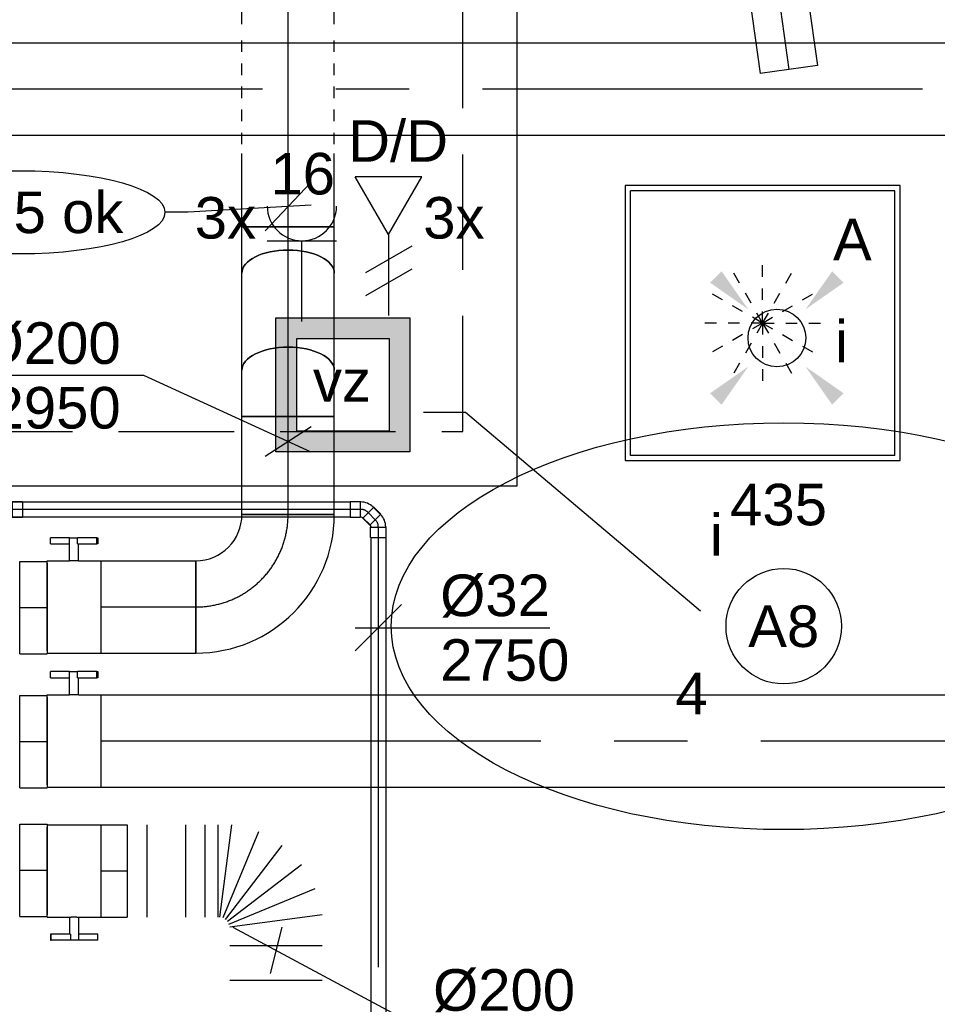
# Model space of a CAD drawing. Extents: x -138812 to 250702, y -18987 to 104055.
# Tile 76 of 193: x 81115 to 83102, y 13729 to 15861. Entities that reach past the tile are written whole.
import ezdxf
from ezdxf.enums import TextEntityAlignment as Align

# ---------------------------------------------------------------- set-up
doc = ezdxf.new("R2010")
doc.units = 0
doc.header["$LTSCALE"] = 50
for name, pattern in [('2322140', [45, 40, -5]), ('2322203', [45, 5, -2, 5, -2, 5, -2, 5, -2, 5, -2, 5, -5]), ('CENTER2', [28.575000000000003, 19.05, -3.175, 3.175, -3.175]), ('STREEPJES', [0.1, 0.05, -0.05])]:
    doc.linetypes.add(name, pattern=pattern)
doc.layers.get('0').update_dxf_attribs({"linetype": 'CONTINUOUS'})
for name, color, linetype in [('EL6222--', 3, 'CONTINUOUS'), ('EL6311--', 3, 'CONTINUOUS'), ('EL6441--', 3, 'CONTINUOUS'), ('WL524---_D', 153, 'CONTINUOUS'), ('WL524---_HARTLIJN', 8, 'CONTINUOUS'), ('WL5448--', 4, 'CONTINUOUS'), ('WL570---_RETOUR', 112, 'CONTINUOUS'), ('WL570---_RETOUR_HL', 8, 'CONTINUOUS'), ('WL570---_RETOUR_RST', 2, 'CONTINUOUS'), ('WL570---_RETOUR_RST_HL', 1, 'CONTINUOUS'), ('WL570---_TOEVOER', 3, 'CONTINUOUS'), ('WL570---_TOEVOER_HL', 8, 'CONTINUOUS'), ('WM524---', 1, 'CONTINUOUS'), ('WM570---_RETOUR_PR', 1, 'CONTINUOUS'), ('WM570---_RETOUR_RST_PR', 1, 'CONTINUOUS'), ('WM570---_TOEVOER', 1, 'CONTINUOUS'), ('WM570---_TOEVOER_PR', 1, 'CONTINUOUS')]:
    doc.layers.add(name, color=color, linetype=linetype)
doc.styles.add('BURO-018', font='ARIAL.TTF', dxfattribs={"height": 90})

# ---------------------------------------------------------------- blocks, each defined once
blk = doc.blocks.new('E00411')
at = {"color": 0, "linetype": 'Continuous'}
blk.add_circle((0, 0), 1.25, dxfattribs=at)
for points in [[(-2.891705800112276, 2.395768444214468), (-2.395768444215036, 2.891705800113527), (-1.237436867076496, 1.237436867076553)], [(2.395768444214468, 2.891705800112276), (2.891705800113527, 2.395768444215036), (1.237436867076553, 1.237436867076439)], [(-2.395768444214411, -2.891705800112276), (-2.89170580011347, -2.395768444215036), (-1.237436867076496, -1.237436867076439)], [(2.89170580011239, -2.395768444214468), (2.395768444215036, -2.891705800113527), (1.237436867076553, -1.237436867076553)]]:
    blk.add_solid(points, dxfattribs=at)
at = {"color": 0, "linetype": 'Continuous', "style": 'BURO-018'}
for tag, height, p in [('E_SLET1', 1.8, (-2.842e-13, 4.641705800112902)), ('E_GROEP', 1.799999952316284, (0, 0)), ('E_GKAST', 1.799999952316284, (0, 0))]:
    blk.add_attdef(tag, text='', height=height, dxfattribs=at).set_placement(p, align=Align.MIDDLE)
at = {"color": 0, "linetype": 'Continuous', "style": 'BURO-018', "flags": 1}
for tag in ['E_MATCODE', 'E_SGROEP']:
    blk.add_attdef(tag, text='', height=1.799999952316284, dxfattribs=at).set_placement((0, 0), align=Align.MIDDLE)
blk = doc.blocks.new('*U123')
at = {"color": 0, "ltscale": 10}
for p, q in [((0, 100, -2950), (0, -100, -2950)), ((41.94444334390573, 100, -2950), (41.94444334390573, -100, -2950)), ((125.8333300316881, 100, -2950), (125.8333300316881, -100, -2950)), ((167.7777733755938, 100, -2950), (167.7777733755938, -100, -2950))]:
    blk.add_line(p, q, dxfattribs=at)
at = {"layer": 'WM570---_TOEVOER_PR', "color": 1, "style": 'BURO-018'}
blk.add_attdef('POSNR', text='', height=90, dxfattribs=at).set_placement((0, 0), align=Align.MIDDLE)
blk = doc.blocks.new('*U124')
at = {"color": 0, "ltscale": 10}
for p, q in [((0, 100, -2950), (57.23627331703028, 100, -2950)), ((57.23627331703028, 100, -2950), (57.23627331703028, -100, -2950)), ((0, -100, -2950), (57.23627331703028, -100, -2950))]:
    blk.add_line(p, q, dxfattribs=at)
at = {"layer": 'WL570---_TOEVOER_HL', "linetype": 'CENTER2'}
blk.add_line((0, 0, -2950), (57.23627331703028, 0, -2950), dxfattribs=at)
at = {"layer": 'WM570---_TOEVOER_PR', "color": 1, "style": 'BURO-018'}
blk.add_attdef('POSNR', text='', height=90, dxfattribs=at).set_placement((0, 0), align=Align.MIDDLE)
blk = doc.blocks.new('*U125')
at = {"color": 0, "ltscale": 10}
for p, q in [((0, -100, -2950), (0, 100, -2950)), ((3.26261622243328, -100, -2950), (29.59311573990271, 100, -2950)), ((86.76262528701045, 84.68147608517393, -2950), (9.565506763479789, -101.6888544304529, -2950)), ((15.21652382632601, -104.9514706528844, -2950), (138.0194053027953, 55.08836034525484, -2950)), ((179.8703909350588, 13.23737471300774, -2950), (19.8305599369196, -109.5655067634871, -2950)), ((23.09317615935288, -115.2165238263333, -2950), (209.4635066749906, -38.01940530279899, -2950)), ((224.7820305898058, -95.18891484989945, -2950), (24.7820305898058, -121.5194143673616, -2950)), ((224.7820305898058, -162.1888277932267, -2950), (24.7820305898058, -162.1888277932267, -2950)), ((224.7820305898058, -237.0024222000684, -2950), (24.7820305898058, -237.0024222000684, -2950)), ((224.7820305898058, -311.8160166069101, -2950), (24.7820305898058, -311.8160166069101, -2950)), ((224.7820305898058, -386.6296110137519, -2950), (24.7820305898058, -386.6296110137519, -2950)), ((224.7820305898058, -461.4432054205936, -2950), (24.7820305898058, -461.4432054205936, -2950)), ((40.9144173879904, -710.5942786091, -2950), (14.58391787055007, -510.5942786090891, -2950)), ((17.57087593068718, -509.7939256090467, -2950), (94.76799445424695, -696.1642561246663, -2950)), ((143.0517907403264, -668.2875933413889, -2950), (20.24890926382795, -508.2477623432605, -2950)), ((22.43551432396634, -506.0611572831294, -2950), (182.4753453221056, -628.8640387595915, -2950)), ((210.3520081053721, -580.5802424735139, -2950), (23.98167758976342, -503.3831239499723, -2950)), ((24.7820305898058, -500.3961658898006, -2950), (224.7820305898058, -526.7266654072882, -2950))]:
    blk.add_line(p, q, dxfattribs=at)
at = {"color": 8, "linetype": 'STREEPJES', "ltscale": 10}
blk.add_line((-253.8904707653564, -711.0080249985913, -2950), (-253.8904707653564, -511.0080249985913, -2950), dxfattribs=at)
at = {"color": 0, "ltscale": 10, "extrusion": (0, 0, -1)}
for centre, major_axis, ratio, start_param, end_param in [((-134.8869569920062, -610.8192070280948, -2950), (0.4750142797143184, -99.99890183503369), 0.8489633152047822, 0.001245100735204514, 3.140347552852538), ((-59.97234317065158, -610.6344244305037, -2950), (0.1333158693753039, -99.999921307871), 0.4190166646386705, 0.000208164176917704, 3.141800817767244)]:
    blk.add_ellipse(centre, major_axis=major_axis, ratio=ratio, start_param=start_param, end_param=end_param, dxfattribs=at)
at = {"color": 0, "ltscale": 10}
for centre, major_axis, ratio, start_param, end_param in [((-102.0772425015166, -610.7114744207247, -2950), (-0.2556746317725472, 99.99968803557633), 0.6606633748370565, 0.0004801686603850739, 3.142072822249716), ((-11.97210117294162, -610.5942786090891, -2950), (-0.04181834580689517, 99.9999998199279), 0.1435355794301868, 6.002420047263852e-05, 3.141652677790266)]:
    blk.add_ellipse(centre, major_axis=major_axis, ratio=ratio, start_param=start_param, end_param=end_param, dxfattribs=at)
at = {"layer": 'WM570---_TOEVOER_PR', "color": 1, "style": 'BURO-018'}
blk.add_attdef('POSNR', text='', height=90, dxfattribs=at).set_placement((0, 0), align=Align.MIDDLE)
blk = doc.blocks.new('*U126')
at = {"layer": 'WM570---_TOEVOER', "color": 0, "ltscale": 10}
for p, q in [((-93.04377266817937, 50), (290.2154024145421, -155.9563816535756)), ((12.58360840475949, 50), (-12.58360840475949, -50)), ((290.2154024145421, -155.9563816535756), (647.7870258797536, -155.9563816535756))]:
    blk.add_line(p, q, dxfattribs=at)
at = {"layer": 'WM570---_TOEVOER', "color": 0, "style": 'BURO-018'}
for s, p in [('%%c200', (340.2154024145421, -130.9563816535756)), ('2950', (340.2154024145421, -270.9563816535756))]:
    blk.add_text(s, height=90, dxfattribs=at).set_placement(p)
blk = doc.blocks.new('*U127')
at = {"color": 2, "ltscale": 10}
for p, q in [((-58.19999999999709, 100, -2950), (58.19999999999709, 100, -2950)), ((-58.19999999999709, -100, -2950), (-58.19999999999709, 95, -2950)), ((58.19999999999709, 100, -2950), (58.19999999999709, -100, -2950)), ((-58.19999999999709, -100, -2950), (-9.69999999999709, -100, -2950)), ((-9.69999999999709, -100, -2950), (-9.69999999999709, -136.6666666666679, -2950)), ((9.69999999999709, -100, -2950), (9.69999999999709, -150, -2950)), ((9.69999999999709, -100, -2950), (58.19999999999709, -100, -2950)), ((-51.23601183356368, -136.6666666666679, -2950), (-51.23601183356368, -150.0000000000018, -2950)), ((-49.56934516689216, -136.6666666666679, -2950), (-51.23601183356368, -136.6666666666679, -2950)), ((-7.442182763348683, -136.6666666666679, -2950), (-49.56934516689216, -136.6666666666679, -2950)), ((-49.56934516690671, -150, -2950), (-49.56934516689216, -136.6666666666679, -2950)), ((-7.442182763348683, -136.6666666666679, -2950), (-7.442182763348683, -149.9999999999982, -2950)), ((51.23601183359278, -136.6666666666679, -2950), (9.69999999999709, -136.6666666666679, -2950)), ((51.23601183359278, -150, -2950), (51.23601183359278, -136.6666666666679, -2950)), ((-51.23601183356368, -150.0000000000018, -2950), (-49.56934516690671, -150, -2950)), ((-7.442182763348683, -150, -2950), (-49.56934516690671, -150, -2950)), ((9.69999999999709, -150, -2950), (-7.442182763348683, -150, -2950)), ((51.23601183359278, -150, -2950), (9.69999999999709, -150, -2950))]:
    blk.add_line(p, q, dxfattribs=at)
blk.add_spline([(-9.650232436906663, -99.99518481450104, -2950), (-9.50144043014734, -99.98093503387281, -2950), (-9.25515078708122, -99.95783018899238, -2950), (-8.913890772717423, -99.92681045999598, -2950), (-8.481162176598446, -99.88913910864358, -2950), (-7.961405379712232, -99.8463518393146, -2950), (-7.359953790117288, -99.80019498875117, -2950), (-6.682979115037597, -99.7525549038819, -2950), (-5.93742803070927, -99.70538125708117, -2950), (-5.130950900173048, -99.66060734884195, -2950), (-4.271823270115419, -99.62007063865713, -2950), (-3.368860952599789, -99.58543680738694, -2950), (-2.431329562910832, -99.55813057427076, -2950), (-1.468849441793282, -99.53927626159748, -2950), (-0.4912969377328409, -99.52965072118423, -2950), (0.4912969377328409, -99.52965072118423, -2950), (1.468849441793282, -99.53927626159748, -2950), (2.431329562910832, -99.55813057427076, -2950), (3.368860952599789, -99.58543680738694, -2950), (4.271823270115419, -99.62007063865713, -2950), (5.130950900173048, -99.66060734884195, -2950), (5.93742803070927, -99.70538125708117, -2950), (6.682979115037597, -99.7525549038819, -2950), (7.359953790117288, -99.80019498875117, -2950), (7.961405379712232, -99.8463518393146, -2950), (8.481162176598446, -99.88913910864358, -2950), (8.913890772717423, -99.92681045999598, -2950), (9.25515078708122, -99.95783018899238, -2950), (9.50144043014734, -99.98093503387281, -2950), (9.650232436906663, -99.99518481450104, -2950), (9.69999999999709, -100, -2950)], degree=3, dxfattribs=at)
at = {"layer": 'WL570---_TOEVOER', "color": 1, "style": 'BURO-018'}
blk.add_attdef('I', text='', height=90, dxfattribs=at).set_placement((0, 0), align=Align.MIDDLE)
at = {"layer": 'WM570---_TOEVOER_PR', "color": 1, "style": 'BURO-018'}
blk.add_attdef('POSNR', text='', height=90, dxfattribs=at).set_placement((0, 0), align=Align.MIDDLE)
blk = doc.blocks.new('*U265')
at = {"color": 0, "ltscale": 10}
for p, q in [((0, 100, -2974.999999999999), (3551.744052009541, 100, -2974.999999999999)), ((0, -100, -2974.999999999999), (3551.744052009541, -100, -2974.999999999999))]:
    blk.add_line(p, q, dxfattribs=at)
at = {"layer": 'WL570---_TOEVOER_HL', "linetype": 'CENTER2'}
blk.add_line((0, 0, -2974.999999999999), (3551.744052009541, 0, -2974.999999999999), dxfattribs=at)
at = {"layer": 'WM570---_TOEVOER_PR', "color": 1, "style": 'BURO-018'}
blk.add_attdef('POSNR', text='', height=90, dxfattribs=at).set_placement((0, 0), align=Align.MIDDLE)
blk = doc.blocks.new('*U280')
at = {"color": 0, "ltscale": 10}
for p, q in [((0, 100, -2950), (2237.414553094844, 100, -2950)), ((2237.414553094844, 100, -2950), (2237.414553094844, -100, -2950)), ((0, -100, -2950), (2237.414553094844, -100, -2950))]:
    blk.add_line(p, q, dxfattribs=at)
at = {"layer": 'WL570---_TOEVOER_HL', "linetype": 'CENTER2'}
blk.add_line((0, 0, -2950), (2237.414553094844, 0, -2950), dxfattribs=at)
at = {"layer": 'WM570---_TOEVOER_PR', "color": 1, "style": 'BURO-018'}
blk.add_attdef('POSNR', text='', height=90, dxfattribs=at).set_placement((0, 0), align=Align.MIDDLE)
blk = doc.blocks.new('*U283')
at = {"color": 2, "ltscale": 10}
for p, q in [((-9.69999999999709, 150.0000000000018, -2950), (-51.23601183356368, 150.0000000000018, -2950)), ((-51.23601183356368, 136.6666666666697, -2950), (-51.23601183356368, 150.0000000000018, -2950)), ((-9.69999999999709, 100, -2950), (-9.69999999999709, 150, -2950)), ((-9.69999999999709, 150, -2950), (7.442182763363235, 150, -2950)), ((7.442182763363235, 136.6666666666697, -2950), (7.442182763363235, 150, -2950)), ((49.56934516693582, 150.0000000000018, -2950), (7.442182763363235, 150.0000000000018, -2950)), ((49.56934516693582, 150.0000000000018, -2950), (51.23601183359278, 150, -2950)), ((49.56934516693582, 136.6666666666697, -2950), (49.56934516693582, 150.0000000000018, -2950)), ((51.23601183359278, 150, -2950), (51.23601183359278, 136.6666666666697, -2950)), ((-51.23601183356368, 136.6666666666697, -2950), (-9.69999999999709, 136.6666666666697, -2950)), ((7.442182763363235, 136.6666666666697, -2950), (49.56934516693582, 136.6666666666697, -2950)), ((9.69999999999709, 100, -2950), (9.69999999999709, 136.6666666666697, -2950)), ((51.23601183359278, 136.6666666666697, -2950), (49.56934516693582, 136.6666666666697, -2950)), ((-58.19999999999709, 100, -2950), (-9.69999999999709, 100, -2950)), ((-58.19999999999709, -95, -2950), (-58.19999999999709, 100, -2950)), ((9.69999999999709, 100, -2950), (58.19999999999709, 100, -2950)), ((58.19999999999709, 100, -2950), (58.19999999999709, -100, -2950)), ((-58.19999999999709, -100, -2950), (58.19999999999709, -100, -2950))]:
    blk.add_line(p, q, dxfattribs=at)
blk.add_spline([(9.650232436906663, 99.99518481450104, -2950), (9.50144043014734, 99.98093503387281, -2950), (9.25515078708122, 99.95783018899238, -2950), (8.913890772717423, 99.92681045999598, -2950), (8.481162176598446, 99.88913910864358, -2950), (7.961405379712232, 99.8463518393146, -2950), (7.359953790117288, 99.80019498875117, -2950), (6.682979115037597, 99.7525549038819, -2950), (5.93742803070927, 99.70538125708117, -2950), (5.130950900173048, 99.66060734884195, -2950), (4.271823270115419, 99.62007063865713, -2950), (3.368860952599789, 99.58543680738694, -2950), (2.431329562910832, 99.55813057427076, -2950), (1.468849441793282, 99.53927626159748, -2950), (0.4912969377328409, 99.52965072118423, -2950), (-0.4912969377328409, 99.52965072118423, -2950), (-1.468849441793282, 99.53927626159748, -2950), (-2.431329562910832, 99.55813057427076, -2950), (-3.368860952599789, 99.58543680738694, -2950), (-4.271823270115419, 99.62007063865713, -2950), (-5.130950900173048, 99.66060734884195, -2950), (-5.93742803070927, 99.70538125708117, -2950), (-6.682979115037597, 99.7525549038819, -2950), (-7.359953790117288, 99.80019498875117, -2950), (-7.961405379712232, 99.8463518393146, -2950), (-8.481162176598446, 99.88913910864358, -2950), (-8.913890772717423, 99.92681045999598, -2950), (-9.25515078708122, 99.95783018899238, -2950), (-9.50144043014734, 99.98093503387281, -2950), (-9.650232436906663, 99.99518481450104, -2950), (-9.69999999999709, 100, -2950)], degree=3, dxfattribs=at)
at = {"layer": 'WL570---_TOEVOER', "color": 1, "style": 'BURO-018'}
blk.add_attdef('I', text='', height=90, dxfattribs=at).set_placement((0, 0), align=Align.MIDDLE)
at = {"layer": 'WM570---_TOEVOER_PR', "color": 1, "style": 'BURO-018'}
blk.add_attdef('POSNR', text='', height=90, dxfattribs=at).set_placement((0, 0), align=Align.MIDDLE)
blk = doc.blocks.new('*U284')
at = {"color": 0, "ltscale": 10}
for p, q in [((-100, 200, -2950), (100, 200, -2950)), ((-200, -100, -2950), (-200, 100, -2950))]:
    blk.add_line(p, q, dxfattribs=at)
for centre, radius, start, end in [((-200.0000000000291, 200.0000000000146, -2950), 100.0000000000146, 270.0000000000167, 359.9999999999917), ((-200.0000000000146, 200.0000000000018, -2950), 300.0000000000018, 270.0000000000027, 359.9999999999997)]:
    blk.add_arc(centre, radius, start, end, dxfattribs=at)
at = {"layer": 'WL570---_TOEVOER_HL', "linetype": 'CENTER2'}
blk.add_arc((-200, 200, -2950), 200, 270, 0, dxfattribs=at)
at = {"layer": 'WM570---_TOEVOER_PR', "color": 1, "style": 'BURO-018'}
blk.add_attdef('POSNR', text='', height=90, dxfattribs=at).set_placement((0, 0), align=Align.MIDDLE)
blk = doc.blocks.new('*U285')
at = {"color": 0, "ltscale": 10}
for p, q in [((0, 100, -2950), (205.3642181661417, 100, -2950)), ((205.3642181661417, 100, -2950), (205.3642181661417, -100, -2950)), ((0, -100, -2950), (205.3642181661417, -100, -2950))]:
    blk.add_line(p, q, dxfattribs=at)
at = {"layer": 'WL570---_TOEVOER_HL', "linetype": 'CENTER2'}
blk.add_line((0, 0, -2950), (205.3642181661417, 0, -2950), dxfattribs=at)
at = {"layer": 'WM570---_TOEVOER_PR', "color": 1, "style": 'BURO-018'}
blk.add_attdef('POSNR', text='', height=90, dxfattribs=at).set_placement((0, 0), align=Align.MIDDLE)
blk = doc.blocks.new('*U286')
at = {"color": 0, "ltscale": 10}
for p, q in [((0, 100, -2950), (212.5380776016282, 99.99999999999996, -2950)), ((0, -100, -2950), (3.673940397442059e-14, 100, -2950)), ((212.5380776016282, 100, -2950), (212.5380776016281, -100, -2950)), ((0, -100, -2950), (212.5380776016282, -100, -2950))]:
    blk.add_line(p, q, dxfattribs=at)
at = {"layer": 'WL570---_TOEVOER_HL', "linetype": 'CENTER2'}
blk.add_line((0, 0, -2950), (212.5380776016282, -3.904261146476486e-14, -2950), dxfattribs=at)
at = {"layer": 'WM570---_TOEVOER_PR', "color": 1, "style": 'BURO-018'}
blk.add_attdef('POSNR', text='', height=90, dxfattribs=at).set_placement((0, 0), align=Align.MIDDLE)
blk = doc.blocks.new('*U287')
at = {"layer": 'WM570---_TOEVOER', "color": 0, "ltscale": 10}
for p, q in [((-312.4361174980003, 143.1709612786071), (-670.0077409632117, 143.1709612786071)), ((50, -22.912037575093), (-312.4361174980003, 143.1709612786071)), ((50, 32.08761211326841), (-50, -32.08761211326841))]:
    blk.add_line(p, q, dxfattribs=at)
at = {"layer": 'WM570---_TOEVOER', "color": 0, "style": 'BURO-018'}
for s, p in [('%%c200', (-670.0077409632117, 168.1709612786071)), ('2950', (-642.1359810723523, 28.17096127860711))]:
    blk.add_text(s, height=90, dxfattribs=at).set_placement(p)
blk = doc.blocks.new('*U290')
at = {"color": 0, "ltscale": 10}
for p, q in [((0, 100, -2775), (158.9139467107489, 99.99999999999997, -2775)), ((0, -100, -2775), (3.673940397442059e-14, 100, -2775)), ((438.9139467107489, 100, -2775), (520.5822113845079, 99.99999999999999, -2775)), ((520.5822113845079, 100, -2775), (520.5822113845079, -100, -2775)), ((0, -100, -2775), (158.9139467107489, -100, -2775)), ((438.9139467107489, -100, -2775), (520.5822113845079, -100, -2775))]:
    blk.add_line(p, q, dxfattribs=at)
at = {"color": 8, "linetype": 'STREEPJES', "ltscale": 10}
for p, q in [((178.9139467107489, 100, -2775), (418.9139467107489, 100, -2775)), ((178.9139467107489, -100, -2775), (418.9139467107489, -100, -2775))]:
    blk.add_line(p, q, dxfattribs=at)
at = {"layer": 'WL570---_TOEVOER_HL', "linetype": 'CENTER2'}
blk.add_line((0, 0, -2775), (520.5822113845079, -9.562940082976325e-14, -2775), dxfattribs=at)
at = {"layer": 'WM570---_TOEVOER_PR', "color": 1, "style": 'BURO-018'}
blk.add_attdef('POSNR', text='', height=90, dxfattribs=at).set_placement((0, 0), align=Align.MIDDLE)
blk = doc.blocks.new('*U292')
at = {"color": 0, "ltscale": 10}
for p, q in [((1.818989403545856e-12, 100, -2923.200000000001), (210.2709680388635, 99.99999999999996, -2923.200000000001)), ((1.818989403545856e-12, -100, -2923.200000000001), (210.2709680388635, -100, -2923.200000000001))]:
    blk.add_line(p, q, dxfattribs=at)
blk.add_ellipse((1.818989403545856e-12, 0, -2923.200000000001), major_axis=(1.83697019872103e-14, 100), ratio=0.5000000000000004, start_param=3.141592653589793, end_param=6.283185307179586, dxfattribs=at)
at = {"color": 0, "ltscale": 10, "extrusion": (1.698180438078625e-48, 9.24446373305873e-33, -1)}
blk.add_ellipse((210.2709680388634, 0, -2923.200000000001), major_axis=(1.83697019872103e-14, 100), ratio=0.5000000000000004, start_param=0, end_param=3.141592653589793, dxfattribs=at)
at = {"layer": 'WL570---_TOEVOER_HL', "linetype": 'CENTER2'}
blk.add_line((1.818989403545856e-12, 0, -2923.200000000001), (210.2709680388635, -3.862615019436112e-14, -2923.200000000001), dxfattribs=at)
at = {"layer": 'WM570---_TOEVOER_PR', "color": 1, "style": 'BURO-018'}
blk.add_attdef('POSNR', text='', height=90, dxfattribs=at).set_placement((0, 0), align=Align.MIDDLE)
blk = doc.blocks.new('*U293')
at = {"color": 0, "ltscale": 10}
for p, q in [((-53.60000000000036, 100, -2950), (-27.26450778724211, 100, -2950)), ((-53.60000000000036, -100, -2950), (-53.60000000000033, 100, -2950)), ((-27.26450778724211, 100, -2950), (23.61175636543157, 99.99999999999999, -2950)), ((23.61175636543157, 100, -2950), (46.41896164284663, 100, -2950)), ((-53.60000000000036, -100, -2950), (-27.26450778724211, -100, -2950)), ((-27.26450778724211, -100, -2950), (23.61175636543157, -100, -2950)), ((23.61175636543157, -100, -2950), (46.41896164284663, -100, -2950))]:
    blk.add_line(p, q, dxfattribs=at)
at = {"color": 0, "ltscale": 10, "extrusion": (1.077753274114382e-33, 2.465190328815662e-32, -1)}
blk.add_ellipse((46.41896164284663, 0, -2950), major_axis=(1.83697019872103e-14, 100), ratio=0.5000000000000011, start_param=0, end_param=3.141592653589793, dxfattribs=at)
at = {"layer": 'WL570---_TOEVOER_HL', "linetype": 'CENTER2'}
blk.add_line((-53.60000000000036, 0, -2950), (46.41896164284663, -1.837318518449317e-14, -2950), dxfattribs=at)
at = {"layer": 'WM570---_TOEVOER_PR', "color": 1, "style": 'BURO-018'}
blk.add_attdef('POSNR', text='', height=90, dxfattribs=at).set_placement((0, 0), align=Align.MIDDLE)
blk = doc.blocks.new('*U294')
at = {"color": 0, "ltscale": 10}
for p, q in [((-46.41896164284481, 100.0000000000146, -2775.000000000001), (-23.61175636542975, 100.0000000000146, -2775.000000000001)), ((-23.61175636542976, 100.0000000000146, -2775.000000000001), (27.26450778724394, 100.0000000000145, -2775.000000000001)), ((27.26450778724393, 100.0000000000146, -2775.000000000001), (53.60000000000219, 100.0000000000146, -2775.000000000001)), ((53.60000000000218, 100.0000000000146, -2775.000000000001), (53.60000000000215, -99.9999999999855, -2775.000000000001)), ((-46.41896164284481, -99.99999999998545, -2775.000000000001), (-23.61175636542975, -99.99999999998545, -2775.000000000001)), ((-23.61175636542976, -99.99999999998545, -2775.000000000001), (27.26450778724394, -99.99999999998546, -2775.000000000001)), ((27.26450778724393, -99.99999999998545, -2775.000000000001), (53.60000000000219, -99.99999999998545, -2775.000000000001))]:
    blk.add_line(p, q, dxfattribs=at)
blk.add_ellipse((-46.41896164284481, 1.455191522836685e-11, -2775.000000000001), major_axis=(1.83697019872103e-14, 100), ratio=0.5000000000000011, start_param=3.141592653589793, end_param=6.283185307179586, dxfattribs=at)
at = {"layer": 'WL570---_TOEVOER_HL', "linetype": 'CENTER2'}
blk.add_line((-46.41896164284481, 1.455191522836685e-11, -2775.000000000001), (53.60000000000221, 1.453354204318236e-11, -2775.000000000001), dxfattribs=at)
at = {"layer": 'WM570---_TOEVOER_PR', "color": 1, "style": 'BURO-018'}
blk.add_attdef('POSNR', text='', height=90, dxfattribs=at).set_placement((0, 0), align=Align.MIDDLE)
blk = doc.blocks.new('*U295')
at = {"color": 2, "ltscale": 10}
for p, q in [((-9.69999999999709, 150.0000000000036, -2950), (-51.23601183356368, 150.0000000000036, -2950)), ((-51.23601183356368, 136.6666666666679, -2950), (-51.23601183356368, 150.0000000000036, -2950)), ((-9.69999999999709, 100, -2950), (-9.69999999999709, 150, -2950)), ((-9.69999999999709, 150, -2950), (7.442182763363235, 150, -2950)), ((7.442182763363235, 136.6666666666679, -2950), (7.442182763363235, 150, -2950)), ((49.56934516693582, 150.0000000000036, -2950), (7.442182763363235, 150.0000000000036, -2950)), ((49.56934516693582, 150.0000000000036, -2950), (51.23601183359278, 150.0000000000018, -2950)), ((49.56934516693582, 136.6666666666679, -2950), (49.56934516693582, 150.0000000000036, -2950)), ((51.23601183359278, 150.0000000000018, -2950), (51.23601183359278, 136.6666666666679, -2950)), ((-51.23601183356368, 136.6666666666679, -2950), (-9.69999999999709, 136.6666666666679, -2950)), ((7.442182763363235, 136.6666666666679, -2950), (49.56934516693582, 136.6666666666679, -2950)), ((9.69999999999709, 100, -2950), (9.69999999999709, 136.6666666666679, -2950)), ((51.23601183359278, 136.6666666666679, -2950), (49.56934516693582, 136.6666666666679, -2950)), ((-58.19999999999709, 100, -2950), (-9.69999999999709, 100, -2950)), ((-58.19999999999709, -95, -2950), (-58.19999999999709, 100, -2950)), ((9.69999999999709, 100, -2950), (58.19999999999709, 100, -2950)), ((58.19999999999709, 100, -2950), (58.19999999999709, -100, -2950)), ((-58.19999999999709, -100, -2950), (58.19999999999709, -100, -2950))]:
    blk.add_line(p, q, dxfattribs=at)
blk.add_spline([(9.650232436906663, 99.99518481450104, -2950), (9.50144043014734, 99.98093503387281, -2950), (9.25515078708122, 99.95783018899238, -2950), (8.913890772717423, 99.92681045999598, -2950), (8.481162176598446, 99.88913910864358, -2950), (7.961405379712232, 99.8463518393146, -2950), (7.359953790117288, 99.80019498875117, -2950), (6.682979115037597, 99.7525549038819, -2950), (5.93742803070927, 99.70538125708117, -2950), (5.130950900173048, 99.66060734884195, -2950), (4.271823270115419, 99.62007063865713, -2950), (3.368860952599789, 99.58543680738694, -2950), (2.431329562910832, 99.55813057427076, -2950), (1.468849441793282, 99.53927626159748, -2950), (0.4912969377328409, 99.52965072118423, -2950), (-0.4912969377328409, 99.52965072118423, -2950), (-1.468849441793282, 99.53927626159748, -2950), (-2.431329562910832, 99.55813057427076, -2950), (-3.368860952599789, 99.58543680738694, -2950), (-4.271823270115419, 99.62007063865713, -2950), (-5.130950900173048, 99.66060734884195, -2950), (-5.93742803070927, 99.70538125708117, -2950), (-6.682979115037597, 99.7525549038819, -2950), (-7.359953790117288, 99.80019498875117, -2950), (-7.961405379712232, 99.8463518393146, -2950), (-8.481162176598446, 99.88913910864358, -2950), (-8.913890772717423, 99.92681045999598, -2950), (-9.25515078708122, 99.95783018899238, -2950), (-9.50144043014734, 99.98093503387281, -2950), (-9.650232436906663, 99.99518481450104, -2950), (-9.69999999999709, 100, -2950)], degree=3, dxfattribs=at)
at = {"layer": 'WL570---_TOEVOER', "color": 1, "style": 'BURO-018'}
blk.add_attdef('I', text='', height=90, dxfattribs=at).set_placement((0, 0), align=Align.MIDDLE)
at = {"layer": 'WM570---_TOEVOER_PR', "color": 1, "style": 'BURO-018'}
blk.add_attdef('POSNR', text='', height=90, dxfattribs=at).set_placement((0, 0), align=Align.MIDDLE)
blk = doc.blocks.new('*U301')
at = {"color": 0, "ltscale": 10}
for p, q in [((0, 100, -2950), (59.38130599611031, 100, -2950)), ((0, -100, -2950), (0, 100, -2950)), ((59.38130599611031, 96.43638050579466, -2950), (59.38130599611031, -100, -2950)), ((0, -100, -2950), (59.38130599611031, -100, -2950))]:
    blk.add_line(p, q, dxfattribs=at)
at = {"layer": 'WL570---_TOEVOER_HL', "linetype": 'CENTER2'}
blk.add_line((0, 0, -2950), (59.38130599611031, 0, -2950), dxfattribs=at)
at = {"layer": 'WM570---_TOEVOER_PR', "color": 1, "style": 'BURO-018'}
blk.add_attdef('POSNR', text='', height=90, dxfattribs=at).set_placement((0, 0), align=Align.MIDDLE)
blk = doc.blocks.new('*U302')
at = {"color": 0, "ltscale": 10}
for p, q in [((0, 100, -2950), (59.38130599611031, 100, -2950)), ((0, -100, -2950), (0, 100, -2950)), ((59.38130599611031, 96.43638050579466, -2950), (59.38130599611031, -100, -2950)), ((0, -100, -2950), (59.38130599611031, -100, -2950))]:
    blk.add_line(p, q, dxfattribs=at)
at = {"layer": 'WL570---_TOEVOER_HL', "linetype": 'CENTER2'}
blk.add_line((0, 0, -2950), (59.38130599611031, 0, -2950), dxfattribs=at)
at = {"layer": 'WM570---_TOEVOER_PR', "color": 1, "style": 'BURO-018'}
blk.add_attdef('POSNR', text='', height=90, dxfattribs=at).set_placement((0, 0), align=Align.MIDDLE)
blk = doc.blocks.new('*U303')
at = {"color": 0, "ltscale": 10}
for p, q in [((0, 100, -2950), (59.38130599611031, 100, -2950)), ((0, -100, -2950), (0, 100, -2950)), ((59.38130599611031, 100, -2950), (59.38130599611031, -96.43638050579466, -2950)), ((0, -100, -2950), (59.38130599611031, -100, -2950))]:
    blk.add_line(p, q, dxfattribs=at)
at = {"layer": 'WL570---_TOEVOER_HL', "linetype": 'CENTER2'}
blk.add_line((0, 0, -2950), (59.38130599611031, 0, -2950), dxfattribs=at)
at = {"layer": 'WM570---_TOEVOER_PR', "color": 1, "style": 'BURO-018'}
blk.add_attdef('POSNR', text='', height=90, dxfattribs=at).set_placement((0, 0), align=Align.MIDDLE)
blk = doc.blocks.new('*U372')
at = {"color": 0, "ltscale": 10}
for p, q in [((297.5, 297.5, -2782.5), (-297.5, 297.5, -2782.5)), ((-297.5, 297.5, -2782.5), (-297.5, -297.5, -2782.5)), ((286.5, 286.5, -2782.5), (-286.5, 286.5, -2782.5)), ((-286.5, -286.5, -2782.5), (-286.5, 286.5, -2782.5)), ((286.5, -286.5, -2782.5), (286.5, 286.5, -2782.5)), ((297.5, -297.5, -2782.5), (297.5, 297.5, -2782.5)), ((-297.5, -297.5, -2782.5), (297.5, -297.5, -2782.5)), ((286.5, -286.5, -2782.5), (-286.5, -286.5, -2782.5))]:
    blk.add_line(p, q, dxfattribs=at)
at = {"color": 8, "linetype": 'STREEPJES', "ltscale": 10}
for q in [(-62.5, 108.2531754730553, -2782.5), (0, 125, -2782.5), (62.5, 108.2531754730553, -2782.5), (-108.2531754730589, 62.5, -2782.5), (108.2531754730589, 62.5, -2782.5), (-125, 0, -2782.5), (-108.2531754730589, -62.5, -2782.5), (-62.5, -108.2531754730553, -2782.5), (0, -125, -2782.5), (62.5, -108.2531754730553, -2782.5), (108.2531754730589, -62.5, -2782.5), (125, 0, -2782.5)]:
    blk.add_line((0, 0, -2782.5), q, dxfattribs=at)
at = {"layer": 'WL570---_RETOUR_RST_HL', "linetype": 'CENTER2'}
blk.add_circle((0, 0, -2782.5), 0.075, dxfattribs=at)
at = {"layer": 'WL570---_RETOUR_RST', "color": 1, "style": 'BURO-018'}
for tag in ['MC', 'Q']:
    blk.add_attdef(tag, text='', height=90, dxfattribs=at).set_placement((0, 0), align=Align.MIDDLE)
at = {"layer": 'WM570---_RETOUR_RST_PR', "color": 1, "style": 'BURO-018'}
blk.add_attdef('POSNR', text='', height=90, dxfattribs=at).set_placement((0, 0), align=Align.MIDDLE)
blk = doc.blocks.new('*U531')
at = {"layer": 'WM570---_TOEVOER', "color": 0, "ltscale": 10}
for p, q in [((-50, -52.9810121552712), (50, 52.9810121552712)), ((50, 2.897147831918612), (-216.6650889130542, -12.55421585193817)), ((-216.6650889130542, -12.55421585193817), (-266.6650889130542, -12.55421585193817))]:
    blk.add_line(p, q, dxfattribs=at)
blk.add_ellipse((-580.3758665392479, -12.55421585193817), major_axis=(-313.7107776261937, 0), ratio=0.2868884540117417, dxfattribs=at)
at = {"layer": 'WM570---_TOEVOER', "color": 0, "style": 'BURO-018'}
blk.add_text('2675 ok', height=90, dxfattribs=at).set_placement((-804.0866441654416, -57.55421585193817))
blk = doc.blocks.new('*U594')
at = {"color": 0, "ltscale": 10}
for p, q in [((-22, 16.79999999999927, -2750), (24, 16.79999999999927, -2750)), ((-22, 16.79999999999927, -2750), (-22, -16.79999999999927, -2750)), ((0, 16.79999999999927, -2750), (0, -16.79999999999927, -2750)), ((2, 16.79999999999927, -2750), (2, -16.79999999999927, -2750)), ((24, 16.79999999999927, -2750), (24, -16.79999999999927, -2750)), ((-22, -16.79999999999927, -2750), (24, -16.79999999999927, -2750))]:
    blk.add_line(p, q, dxfattribs=at)
at = {"layer": 'WL524---_HARTLIJN', "linetype": 'CENTER2'}
blk.add_line((0, 0, -2750), (2, 0, -2750), dxfattribs=at)
at = {"layer": 'WL524---_D', "color": 1, "style": 'BURO-018'}
blk.add_attdef('POSNR', text='', height=90, dxfattribs=at).set_placement((0, 0), align=Align.MIDDLE)
blk = doc.blocks.new('*U595')
at = {"color": 0, "ltscale": 10}
for p, q in [((-9.200000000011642, 16, -2750), (-31.0000000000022, 16.00000000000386, -2750)), ((-4.808326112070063, -18.9504617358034, -2750), (18.95046173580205, 4.808326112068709, -2750)), ((18.95046173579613, 4.808326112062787, -2750), (17.81909088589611, 4.808326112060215, -2750)), ((34.50681092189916, -10.74802307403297, -2750), (18.95046173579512, 4.808326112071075, -2750)), ((-9.200000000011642, -16, -2750), (-31.0000000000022, -15.99999999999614, -2750)), ((-9.200000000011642, -16, -2750), (-4.808326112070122, -17.81909088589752, -2750)), ((-4.808326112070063, -18.9504617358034, -2750), (-4.80832611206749, -17.81909088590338, -2750)), ((10.74802307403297, -34.50681092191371, -2750), (-4.808326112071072, -18.95046173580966, -2750)), ((10.74802307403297, -34.50681092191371, -2750), (34.50681092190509, -10.7480230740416, -2750))]:
    blk.add_line(p, q, dxfattribs=at)
blk.add_arc((-9.200000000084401, -22.21076477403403, -2750), 38.21076477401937, 45.00000000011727, 89.99999999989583, dxfattribs=at)
at = {"layer": 'WL524---_HARTLIJN', "linetype": 'CENTER2'}
blk.add_line((-31, 0, -2750), (-9.200000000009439, -3.861566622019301e-12, -2750), dxfattribs=at)
blk.add_arc((-9.200000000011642, -22.21076477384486, -2750), 22.21076477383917, 45, 90, dxfattribs=at)
at = {"layer": 'WL524---_D', "color": 1, "style": 'BURO-018'}
blk.add_attdef('POSNR', text='', height=90, dxfattribs=at).set_placement((0, 0), align=Align.MIDDLE)
blk = doc.blocks.new('*U596')
at = {"color": 0, "ltscale": 10}
for p, q in [((-32, 16.79999999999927, -2750), (-10, 16.79999999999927, -2750)), ((-32, 16.79999999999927, -2750), (-32, -16.79999999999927, -2750)), ((-10, 16.79999999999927, -2750), (-9.19999999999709, 16, -2750)), ((-10, 16.79999999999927, -2750), (-10, -16.79999999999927, -2750)), ((-4.808326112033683, -18.95046173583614, -2750), (18.95046173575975, 4.808326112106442, -2750)), ((18.95046173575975, 4.808326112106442, -2750), (17.81909088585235, 4.808326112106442, -2750)), ((34.50681092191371, -10.74802307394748, -2750), (18.95046173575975, 4.808326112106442, -2750)), ((-32, -16.79999999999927, -2750), (-10, -16.79999999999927, -2750)), ((-10, -16.79999999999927, -2750), (-9.19999999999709, -16, -2750)), ((-9.19999999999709, -16, -2750), (-4.808326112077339, -17.81909088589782, -2750)), ((-4.808326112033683, -18.95046173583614, -2750), (-4.808326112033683, -17.81909088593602, -2750)), ((10.74802307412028, -34.50681092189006, -2750), (-4.808326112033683, -18.95046173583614, -2750)), ((10.74802307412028, -34.50681092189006, -2750), (34.50681092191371, -10.74802307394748, -2750))]:
    blk.add_line(p, q, dxfattribs=at)
blk.add_arc((-9.19999999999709, -22.21076477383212, -2750), 38.21076477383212, 45.00000000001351, 90, dxfattribs=at)
at = {"layer": 'WL524---_HARTLIJN', "linetype": 'CENTER2'}
blk.add_arc((-9.19999999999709, -22.21076477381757, -2750), 22.21076477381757, 45, 90, dxfattribs=at)
at = {"layer": 'WL524---_D', "color": 1, "style": 'BURO-018'}
blk.add_attdef('POSNR', text='', height=90, dxfattribs=at).set_placement((0, 0), align=Align.MIDDLE)
blk = doc.blocks.new('*U597')
at = {"color": 0, "ltscale": 10}
for p, q in [((0, 16, -2750), (731.7830702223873, 16, -2750)), ((0, -16, -2750), (731.7830702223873, -16, -2750))]:
    blk.add_line(p, q, dxfattribs=at)
at = {"layer": 'WL524---_HARTLIJN', "linetype": 'CENTER2'}
blk.add_line((0, 0, -2750), (753.7830702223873, 0, -2750), dxfattribs=at)
at = {"layer": 'WL524---_D', "color": 1, "style": 'BURO-018'}
blk.add_attdef('POSNR', text='', height=90, dxfattribs=at).set_placement((0, 0), align=Align.MIDDLE)
blk = doc.blocks.new('*U605')
at = {"color": 0, "ltscale": 10}
for p, q in [((9.094947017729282e-13, 62.5, -2800), (400.2915757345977, 62.49999999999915, -2800)), ((-9.094947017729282e-13, -62.49999999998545, -2800), (1.868505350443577e-13, 62.50000000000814, -2800)), ((400.2915757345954, 62.5, -2800), (400.2915757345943, -62.49999999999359, -2800)), ((-9.094947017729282e-13, -62.49999999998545, -2800), (400.2915757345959, -62.4999999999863, -2800))]:
    blk.add_line(p, q, dxfattribs=at)
at = {"layer": 'WL570---_RETOUR_HL', "linetype": 'CENTER2'}
blk.add_line((-9.094947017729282e-13, 0, -2800), (400.2915757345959, -8.554948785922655e-13, -2800), dxfattribs=at)
at = {"layer": 'WM570---_RETOUR_PR', "color": 1, "style": 'BURO-018'}
blk.add_attdef('POSNR', text='', height=90, dxfattribs=at).set_placement((0, 0), align=Align.MIDDLE)
blk = doc.blocks.new('1115B3A')
at = {"color": 0, "linetype": 'Continuous'}
blk.add_circle((0, 0), 2.5, dxfattribs=at)
at = {"color": 0, "linetype": 'Continuous', "style": 'BURO-018'}
for tag, p in [('E_GKAST', (0, 8)), ('E_GROEP', (0, 5)), ('E_SGROEP', (4.5, 5)), ('E_ARMCODE', (0, 0)), ('E_SLET', (4.5, -1))]:
    blk.add_attdef(tag, text='', height=1.8, dxfattribs=at).set_placement(p, align=Align.MIDDLE)
blk = doc.blocks.new('E00414')
at = {"color": 0, "linetype": 'Continuous'}
for p, q in [((-2.899999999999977, -2.899999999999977), (-2.899999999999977, 2.899999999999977)), ((-2.899999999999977, 2.899999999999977), (2.899999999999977, 2.899999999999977)), ((2.899999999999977, 2.899999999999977), (2.899999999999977, -2.899999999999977)), ((-2, 2), (2, 2)), ((-2, -2), (-2, 2)), ((2, 2), (2, -2)), ((2, -2), (-2, -2)), ((2.899999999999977, -2.899999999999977), (-2.899999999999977, -2.899999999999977))]:
    blk.add_line(p, q, dxfattribs=at)
at = {"color": 0}
for points in [[(-2.899999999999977, 2.899999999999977), (2.899999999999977, 2.899999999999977), (-2, 2), (2, 2)], [(-2, -2), (-2.899999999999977, -2.899999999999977), (-2, 2), (-2.899999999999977, 2.899999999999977)], [(2, 2), (2.899999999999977, 2.899999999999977), (2, -2), (2.899999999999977, -2.899999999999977)], [(2, -2), (2.899999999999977, -2.899999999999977), (-2, -2), (-2.899999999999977, -2.899999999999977)]]:
    blk.add_solid(points, dxfattribs=at)
at = {"color": 0, "linetype": 'Continuous', "style": 'BURO-018'}
for tag, p in [('E_GKAST', (0, 8)), ('E_GROEP', (0, 5)), ('E_SGROEP', (4.5, 5))]:
    blk.add_attdef(tag, text='', height=1.8, dxfattribs=at).set_placement(p, align=Align.MIDDLE)
at = {"color": 0, "linetype": 'Continuous', "style": 'BURO-018', "flags": 1}
for tag, height, p in [('E_VERMCODE', 1.8, (13, 5)), ('E_MATCODE', 1.799999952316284, (0, 0))]:
    blk.add_attdef(tag, text='', height=height, dxfattribs=at).set_placement(p, align=Align.MIDDLE)
blk = doc.blocks.new('111304')
at = {"color": 0, "linetype": 'Continuous'}
for p, q in [((-1.5, 4.5), (1.5, 4.5)), ((0, 1), (0, 4.5))]:
    blk.add_line(p, q, dxfattribs=at)
blk.add_arc((0, 6), 1.5, 180, 0, dxfattribs=at)
at = {"color": 0, "linetype": 'Continuous', "style": 'BURO-018'}
for tag, p in [('E_GKAST', (0, 11.5)), ('E_GROEP', (0, 8.5)), ('E_SGROEP', (4.5, 8.5))]:
    blk.add_attdef(tag, text='', height=1.8, dxfattribs=at).set_placement(p, align=Align.MIDDLE)
at = {"color": 0, "linetype": 'Continuous', "style": 'BURO-018', "flags": 1}
for tag, height, p in [('E_VERMCODE', 1.8, (13, 8.5)), ('E_MATCODE', 1.799999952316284, (0, 0))]:
    blk.add_attdef(tag, text='', height=height, dxfattribs=at).set_placement(p, align=Align.MIDDLE)
blk = doc.blocks.new('E00153')
at = {"color": 0, "linetype": 'Continuous'}
for p, q in [((-1.443375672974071, 7), (1.443375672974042, 7)), ((0, 4.5), (-1.443375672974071, 7)), ((0, 4.5), (1.443375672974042, 7)), ((0, 4.5), (0, 1)), ((-1, 4), (1, 2.845299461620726)), ((-1, 3), (1, 1.845299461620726))]:
    blk.add_line(p, q, dxfattribs=at)
at = {"color": 7, "style": 'BURO-018'}
for tag, p in [('E_COMMENT1', (-6, 12)), ('E_COMMENT2', (6, 12)), ('E_DCOM1', (-6, 9)), ('E_DCOM2', (6, 9))]:
    blk.add_attdef(tag, text='', height=1.8, dxfattribs=at).set_placement(p, align=Align.MIDDLE)
at = {"color": 0, "style": 'BURO-018'}
blk.add_attdef('E_TEXT1', text='', height=1.8, dxfattribs=at).set_placement((2.5, 6), align=Align.MIDDLE)
at = {"color": 0, "linetype": 'Continuous', "style": 'BURO-018', "flags": 1}
blk.add_attdef('E_MATCODE', text='', height=1.799999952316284, dxfattribs=at).set_placement((0, 0), align=Align.MIDDLE)
blk = doc.blocks.new('*U2132')
at = {"color": 0, "ltscale": 10}
for p, q in [((22, 16, -2750), (1666.558904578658, 16.00000000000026, -2750)), ((22, -16, -2750), (1666.558904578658, -15.99999999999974, -2750))]:
    blk.add_line(p, q, dxfattribs=at)
at = {"layer": 'WL524---_HARTLIJN', "linetype": 'CENTER2'}
blk.add_line((0, 0, -2750), (1688.558904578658, 2.715409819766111e-13, -2750), dxfattribs=at)
at = {"layer": 'WL524---_D', "color": 1, "style": 'BURO-018'}
blk.add_attdef('POSNR', text='', height=90, dxfattribs=at).set_placement((0, 0), align=Align.MIDDLE)
blk = doc.blocks.new('*U2133')
at = {"layer": 'WM524---', "color": 0, "ltscale": 10}
for p, q in [((-50, -49.99999999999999), (50, 49.99999999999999)), ((-50, 0), (371.6645930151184, 0))]:
    blk.add_line(p, q, dxfattribs=at)
at = {"layer": 'WM524---', "color": 0, "style": 'BURO-018'}
for s, p in [('%%c32', (134.0179354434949, 25)), ('2750', (134.0179354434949, -115))]:
    blk.add_text(s, height=90, dxfattribs=at).set_placement(p)

msp = doc.modelspace()

# ---------------------------------------------------------------- linework, layer by layer
at = {"layer": 'EL6222--'}
for p, q in [((81988.9321096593, 15010.52161429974), (82080.00467474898, 15010.52161429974)), ((82080.00467474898, 15010.52161429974), (82589.18225645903, 14580.28573442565))]:
    msp.add_line(p, q, dxfattribs=at)
at = {"layer": 'EL6222--', "color": 3, "linetype": 'Continuous'}
msp.add_ellipse((82769.04546710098, 14547.26049765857), major_axis=(-849.9999999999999, 0), ratio=0.5182778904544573, dxfattribs=at)
at = {"layer": 'WL5448--', "linetype": '2322140'}
for p, q in [((82191.7137168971, 14851.25552580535, 2750), (82191.71371689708, 16646.4821530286, 2750)), ((80746.4775439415, 14851.25552580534, 2750), (82191.7137168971, 14851.25552580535, 2750))]:
    msp.add_line(p, q, dxfattribs=at)
at = {"layer": 'WL5448--', "linetype": '2322203'}
for p, q in [((82074.00144480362, 14968.9677978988, 2750), (82074.00144480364, 16451.20162642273, 2750)), ((80628.76527184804, 14968.9677978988, 2750), (82074.00144480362, 14968.9677978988, 2750))]:
    msp.add_line(p, q, dxfattribs=at)

# ---------------------------------------------------------------- block references
at = {"layer": 'EL6222--'}
ref = msp.add_blockref('111304', (81725.73298461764, 15156.758180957), dxfattribs=dict(at, xscale=50, yscale=50, zscale=50))
ref.add_attrib('E_GROEP', '16', dxfattribs={"layer": '0', "color": 1, "linetype": 'Continuous', "height": 90, "style": 'BURO-018'}).set_placement((81727.51379441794, 15527.13027098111), align=Align.MIDDLE)
at = {"layer": 'EL6222--', "xscale": 50, "yscale": 50, "zscale": 50}
msp.add_blockref('E00414', (81814.5291452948, 15069.920033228), dxfattribs=at)
at = {"layer": 'EL6311--'}
ref = msp.add_blockref('E00411', (82754.21347674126, 15171.30786873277), dxfattribs=dict(at, xscale=50, yscale=50, zscale=50))
ref.add_attrib('E_SLET1', 'i', dxfattribs={"layer": '0', "color": 1, "linetype": 'Continuous', "height": 90, "style": 'BURO-018'}).set_placement((82894.26973295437, 15166.22010048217), align=Align.MIDDLE)
ref = msp.add_blockref('1115B3A', (82769.04546710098, 14547.26049765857), dxfattribs=dict(at, xscale=50.00000000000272, yscale=50.00000000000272, zscale=50, rotation=171.1197738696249))
ref.add_attrib('E_ARMCODE', 'A8', dxfattribs={"layer": '0', "color": 1, "linetype": 'Continuous', "height": 90, "style": 'BURO-018'}).set_placement((82769.04546710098, 14547.26049765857), align=Align.MIDDLE)
ref.add_attrib('E_SLET', 'i', dxfattribs={"layer": '0', "color": 1, "linetype": 'Continuous', "height": 90, "style": 'BURO-018'}).set_placement((82623.15780434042, 14747.17745505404), align=Align.MIDDLE)
ref.add_attrib('E_GROEP', '4', dxfattribs={"layer": '0', "color": 1, "linetype": 'Continuous', "height": 90, "style": 'BURO-018'}).set_placement((82569.12850970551, 14401.37283489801), align=Align.MIDDLE)
at = {"layer": 'EL6441--'}
ref = msp.add_blockref('E00153', (81913.48126448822, 15170.29968374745), dxfattribs=dict(at, xscale=-50, yscale=50, zscale=50))
ref.add_attrib('E_TEXT1', 'D/D', dxfattribs={"layer": '0', "color": 1, "height": 90, "style": 'BURO-018'}).set_placement((81933.98972091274, 15599.68596115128), align=Align.MIDDLE)
at = {"layer": 'WL524---_D'}
for name, p in [('*U594', (81096.4420774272, 14800.3428713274, 2750)), ('*U596', (81862.22514764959, 14800.3428713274, 2750)), ('*U597', (81098.4420774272, 14800.3428713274, 2750))]:
    msp.add_blockref(name, p, dxfattribs=at)
for name, p, rotation in [('*U595', (81891.21652567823, 14771.35149329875, 2750), 315), ('*U2132', (81891.21652567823, 14761.35149329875, 2750), 270)]:
    msp.add_blockref(name, p, dxfattribs=dict(at, rotation=rotation))
at = {"layer": 'WL570---_RETOUR', "rotation": 277.9707114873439}
msp.add_blockref('*U605', (82724.49925231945, 16149.4244958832, 2800), dxfattribs=at)
at = {"layer": 'WL570---_RETOUR_RST'}
ref = msp.add_blockref('*U372', (82723.401175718, 15203.69250083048, 2782.5), dxfattribs=at)
ref.add_attrib('Q', '435', dxfattribs={"color": 1, "height": 90, "style": 'BURO-018'}).set_placement((82757.87742045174, 14810.67368863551), align=Align.MIDDLE)
ref.add_attrib('MC', 'A', dxfattribs={"color": 1, "height": 90, "style": 'BURO-018'}).set_placement((82917.64554986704, 15384.45993178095), align=Align.MIDDLE)
at = {"layer": 'WL570---_TOEVOER', "rotation": 90}
for name, p in [('*U290', (81695.88049042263, 15411.78749005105, 2775)), ('*U294', (81695.88049042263, 15358.18749005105, 2775.000000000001)), ('*U292', (81695.88049042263, 15101.49756036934, 2923.2)), ('*U293', (81695.88049042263, 15055.0785987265, 2950)), ('*U286', (81695.88049042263, 14788.94052112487, 2950))]:
    msp.add_blockref(name, p, dxfattribs=at)
at = {"layer": 'WL570---_TOEVOER'}
for name, p in [('*U265', (80688.20814108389, 15710.7014367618, 2974.999999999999)), ('*U284', (81695.88049042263, 14588.94052112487, 2950)), ('*U295', (81232.31627225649, 14588.94052112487, 2950)), ('*U302', (81114.73496626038, 14587.50414061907, 2950)), ('*U285', (81290.51627225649, 14588.94052112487, 2950)), ('*U283', (81232.31627225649, 14298.95796318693, 2950)), ('*U301', (81114.73496626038, 14297.52158268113, 2950)), ('*U280', (81290.51627225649, 14298.95796318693, 2950)), ('*U303', (81114.73496626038, 14018.78204820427, 2950)), ('*U127', (81232.31627225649, 14017.34566769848, 2950)), ('*U124', (81290.51627225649, 14017.34566769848, 2950)), ('*U125', (81544.76624575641, 14017.34566769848, 2950)), ('*U123', (81347.75254557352, 14017.34566769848, 2950))]:
    msp.add_blockref(name, p, dxfattribs=at)
at = {"layer": 'WM524---'}
msp.add_blockref('*U2133', (81891.21652567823, 14544.06771864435, 2750), dxfattribs=at)
at = {"layer": 'WM570---_TOEVOER'}
for name, p in [('*U531', (81695.88049042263, 15455.96550136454, 2775)), ('*U287', (81695.88049042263, 14947.09121766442, 2950)), ('*U126', (81669.54827634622, 13845.60040229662, 2950))]:
    msp.add_blockref(name, p, dxfattribs=at)

# ---------------------------------------------------------------- texts
at = {"layer": 'EL6222--', "color": 1, "style": 'BURO-018'}
for s, p in [('3x', (81493.76728223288, 15386.56681080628)), ('3x', (81988.4374564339, 15386.56681080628)), ('vz', (81749.67345732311, 15033.803535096))]:
    msp.add_text(s, height=90, dxfattribs=at).set_placement(p)

doc.saveas('drawing.dxf')
